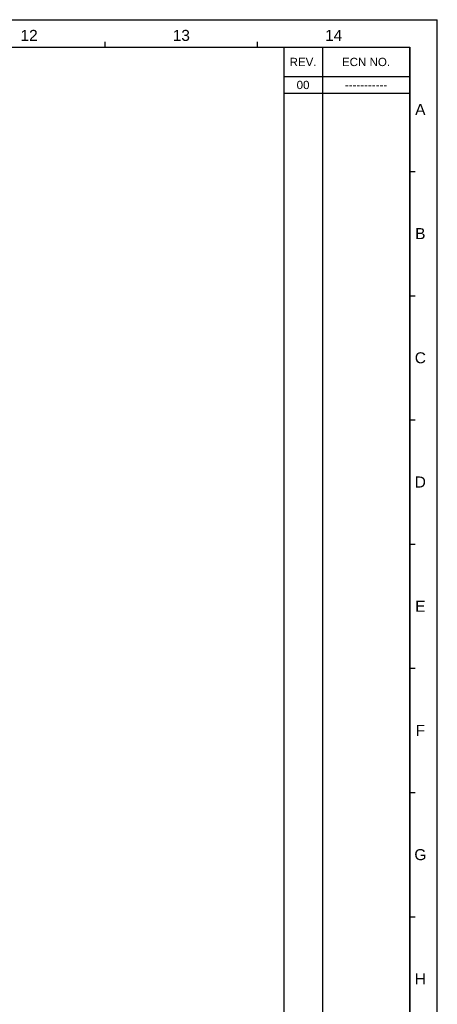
# Model space of a CAD drawing. Extents: x 0 to 1189, y 0 to 841.
# Tile 53 of 53: x 962 to 1189, y 305 to 841. Entities that reach past the tile are written whole.
import ezdxf
from ezdxf.enums import TextEntityAlignment as Align

# ---------------------------------------------------------------- set-up
doc = ezdxf.new("R2010")
doc.units = 0
doc.header["$LTSCALE"] = 65.395
doc.header["$MEASUREMENT"] = 0
doc.layers.get('0').update_dxf_attribs({"linetype": 'CONTINUOUS'})
doc.styles.add('TEXTSTYLE_2', font='arial.ttf')
doc.styles.add('TEXTSTYLE_3', font='arial.ttf')

msp = doc.modelspace()

# ---------------------------------------------------------------- linework, layer by layer
at = {"color": 4, "linetype": 'Continuous'}
for p in [(0, 841), (1189, 0)]:
    msp.add_line(p, (1189, 841), dxfattribs=at)
at = {"color": 3, "linetype": 'Continuous'}
for p, q in [((15, 826), (1174, 826)), ((1008.42857, 826), (1008.42857, 829)), ((1091.21429, 826), (1091.21429, 829)), ((1105.5, 826), (1174, 826)), ((1105.5, 826), (1105.5, 90)), ((1126.5, 826), (1126.5, 90)), ((1174, 826), (1174, 90)), ((1174, 15), (1174, 826)), ((1105.5, 810), (1174, 810)), ((1105.5, 801), (1174, 801)), ((1174, 758.41667), (1177, 758.41667)), ((1174, 690.83333), (1177, 690.83333)), ((1174, 623.25), (1177, 623.25)), ((1174, 555.66667), (1177, 555.66667)), ((1174, 488.08333), (1177, 488.08333)), ((1174, 420.5), (1177, 420.5)), ((1174, 352.91667), (1177, 352.91667))]:
    msp.add_line(p, q, dxfattribs=at)

# ---------------------------------------------------------------- texts
at = {"color": 1, "linetype": 'Continuous'}
for s, height, style, p in [('12', 6, 'TEXTSTYLE_2', (967.03857, 829.46098)), ('13', 6, 'TEXTSTYLE_2', (1049.82429, 829.46098)), ('14', 6, 'TEXTSTYLE_2', (1132.61, 829.46098)), ('REV.', 4.5, 'TEXTSTYLE_3', (1116, 815.75)), ('ECN NO.', 4.5, 'TEXTSTYLE_3', (1150.25, 815.75)), ('A', 6, 'TEXTSTYLE_2', (1179.77576, 789.19113)), ('B', 6, 'TEXTSTYLE_2', (1179.77576, 721.60779)), ('C', 6, 'TEXTSTYLE_2', (1179.77576, 654.02446)), ('D', 6, 'TEXTSTYLE_2', (1179.77576, 586.44113)), ('E', 6, 'TEXTSTYLE_2', (1179.77576, 518.85779)), ('F', 6, 'TEXTSTYLE_2', (1179.77576, 451.27446)), ('G', 6, 'TEXTSTYLE_2', (1179.77576, 383.69113)), ('H', 6, 'TEXTSTYLE_2', (1179.77576, 316.10779))]:
    msp.add_text(s, height=height, dxfattribs=dict(at, style=style)).set_placement(p, align=Align.CENTER)
at = {"color": 6, "linetype": 'Continuous', "style": 'TEXTSTYLE_3'}
for s, p in [('00', (1116, 803.25)), ('-----------', (1150.25, 803.25))]:
    msp.add_text(s, height=4.5, dxfattribs=at).set_placement(p, align=Align.CENTER)

doc.saveas('drawing.dxf')
